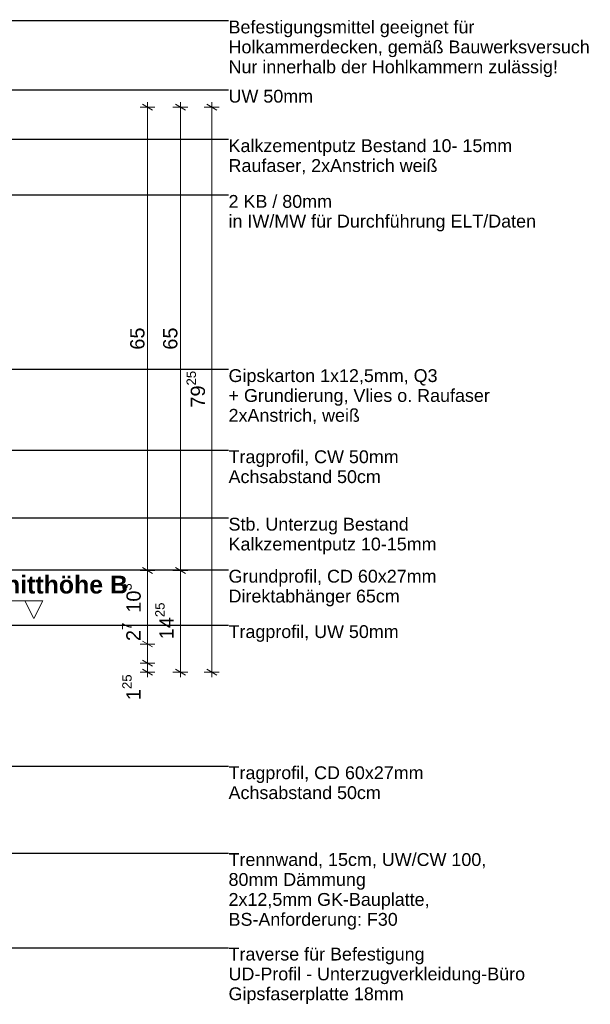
# Model space of a CAD drawing. Header units: metres. Extents: x -1.1 to 13.1, y -2.2 to 1.8.
# Tile 63 of 63: x 12.258 to 13.059, y -2.183 to -0.802. Entities that reach past the tile are written whole.
import ezdxf

# ---------------------------------------------------------------- set-up
doc = ezdxf.new("R2010")
doc.units = ezdxf.units.M
doc.header["$MEASUREMENT"] = 0
doc.linetypes.add('Schnittlinie', pattern=[0.06, 0.03, -0.015, 0, -0.015])
doc.linetypes.add('Wipeout_Contour', pattern=[1, 0, -1])
doc.layers.add('152 - Bemaßung_ Beschriftung.Ausbau', color=7, linetype='Continuous')
doc.layers.add('203 - Marker.Schnitt - Ausbaudetail SA', color=7, linetype='Continuous')
doc.styles.add('ERSTELLTER_STIL_1', font='txt')
doc.styles.add('ERSTELLTER_STIL_2', font='txt')
doc.dimstyles.new('ERSTELLTER_STIL__1', dxfattribs={"dimtxt": 0.02, "dimasz": 0.01064, "dimexe": 0.18, "dimexo": 0.0625, "dimgap": 0, "dimtad": 1, "dimzin": 0, "dimdsep": 46, "dimtxsty": 'ERSTELLTER_STIL_1', "dimblk": 'ARROWHEAD_2', "dimblk1": 'ARROWHEAD_2', "dimblk2": 'ARROWHEAD_2', "dimcen": 0.09, "dimse1": 1, "dimse2": 1, "dimclrd": 7, "dimclre": 7, "dimclrt": 7, "dimazin": 0, "dimtfac": 1, "dimtdec": 4, "dimtmove": 0, "dimatfit": 3, "dimfxl": 1, "dimtolj": 1, "dimtzin": 0, "dimarcsym": 0})
doc.dimstyles.new('ERSTELLTER_STIL__9', dxfattribs={"dimtxt": 0.18, "dimasz": 0.00912, "dimexe": 0.18, "dimexo": 0.0625, "dimgap": 0, "dimtad": 0, "dimtih": 1, "dimtoh": 1, "dimdec": 4, "dimzin": 0, "dimdsep": 46, "dimcen": 0.09, "dimadec": 0, "dimazin": 0, "dimtfac": 1, "dimtdec": 4, "dimtmove": 0, "dimatfit": 3, "dimldrblk": 'ARROWHEAD_11', "dimfxl": 1, "dimtolj": 1, "dimtzin": 0, "dimarcsym": 0})

# ---------------------------------------------------------------- blocks, each defined once
blk = doc.blocks.new('*D123', base_point=(3.4994, -7.2798))
at = {"layer": '152 - Bemaßung_ Beschriftung.Ausbau', "color": 7, "linetype": 'Continuous', "lineweight": 5}
for p, q in [((12.4478, -1.7048), (12.4268, -1.7048)), ((12.4303, -1.7007), (12.4443, -1.7088)), ((12.4373, -1.7173), (12.4373, -1.7048)), ((12.4478, -1.7173), (12.4268, -1.7173)), ((12.4303, -1.7132), (12.4443, -1.7213)), ((12.4373, -1.7241), (12.4373, -1.7173))]:
    blk.add_line(p, q, dxfattribs=at)
at = {"layer": '152 - Bemaßung_ Beschriftung.Ausbau', "color": 7, "lineweight": 5, "insert": (12.4335, -1.7565), "char_height": 0.02, "attachment_point": 7, "rotation": 90, "style": 'ERSTELLTER_STIL_1'}
blk.add_mtext('\\A1;{\\pql;\\fArial|b0|i0|c0|p38;1\\fArial|b0|i0|c0|p38;\\A1{\\H.66x;\\S25^  ;}}', dxfattribs=at)
blk = doc.blocks.new('ARROWHEAD_2')
at = {"color": 0, "linetype": 'Continuous', "lineweight": 0}
for p, q in [((0, 0), (-1, 0)), ((-0.38, -0.66), (0.38, 0.66))]:
    blk.add_line(p, q, dxfattribs=at)
blk = doc.blocks.new('*D124', base_point=(3.4994, -7.2798))
at = {"layer": '152 - Bemaßung_ Beschriftung.Ausbau', "color": 7, "linetype": 'Continuous', "lineweight": 5}
for p, q in [((12.4478, -1.6778), (12.4268, -1.6778)), ((12.4303, -1.6737), (12.4443, -1.6818)), ((12.4373, -1.7048), (12.4373, -1.6778)), ((12.4478, -1.7048), (12.4268, -1.7048)), ((12.4303, -1.7007), (12.4443, -1.7088))]:
    blk.add_line(p, q, dxfattribs=at)
blk = doc.blocks.new('*D125', base_point=(3.4994, -7.2798))
at = {"layer": '152 - Bemaßung_ Beschriftung.Ausbau', "color": 7, "linetype": 'Continuous', "lineweight": 5}
for p, q in [((12.4303, -1.5707), (12.4443, -1.5788)), ((12.4478, -1.5748), (12.4268, -1.5748)), ((12.4373, -1.6778), (12.4373, -1.5748)), ((12.4478, -1.6778), (12.4268, -1.6778)), ((12.4303, -1.6737), (12.4443, -1.6818))]:
    blk.add_line(p, q, dxfattribs=at)
at = {"layer": '152 - Bemaßung_ Beschriftung.Ausbau', "color": 7, "lineweight": 5, "char_height": 0.02, "attachment_point": 7, "rotation": 90, "style": 'ERSTELLTER_STIL_1'}
for s, insert in [('\\A1;{\\pql;\\fArial|b0|i0|c0|p38;10\\fArial|b0|i0|c0|p38;\\A1{\\H.66x;\\S3^  ;}}', (12.4336, -1.6339)), ('\\A1;{\\pql;\\fArial|b0|i0|c0|p38;2\\fArial|b0|i0|c0|p38;\\A1{\\H.66x;\\S7^  ;}}', (12.4333, -1.6737))]:
    blk.add_mtext(s, dxfattribs=dict(at, insert=insert))
blk = doc.blocks.new('*D126', base_point=(3.4994, -7.2798))
at = {"layer": '152 - Bemaßung_ Beschriftung.Ausbau', "color": 7, "linetype": 'Continuous', "lineweight": 5}
for p, q in [((12.4478, -0.9248), (12.4268, -0.9248)), ((12.4443, -0.9288), (12.4303, -0.9207)), ((12.4373, -0.9248), (12.4373, -0.9179)), ((12.4373, -1.5748), (12.4373, -0.9248)), ((12.4303, -1.5707), (12.4443, -1.5788)), ((12.4478, -1.5748), (12.4268, -1.5748))]:
    blk.add_line(p, q, dxfattribs=at)
at = {"layer": '152 - Bemaßung_ Beschriftung.Ausbau', "color": 7, "lineweight": 5, "insert": (12.4333, -1.2649), "char_height": 0.02, "attachment_point": 7, "rotation": 90, "style": 'ERSTELLTER_STIL_1'}
blk.add_mtext('\\A1;{\\pql;\\fArial|b0|i0|c0|p38;65}', dxfattribs=at)
blk = doc.blocks.new('*D127', base_point=(3.4994, -7.2798))
at = {"layer": '152 - Bemaßung_ Beschriftung.Ausbau', "color": 7, "linetype": 'Continuous', "lineweight": 5}
for p, q in [((12.4765, -1.5707), (12.4905, -1.5788)), ((12.494, -1.5748), (12.473, -1.5748)), ((12.4835, -1.7173), (12.4835, -1.5748)), ((12.494, -1.7173), (12.473, -1.7173)), ((12.4765, -1.7132), (12.4905, -1.7213)), ((12.4835, -1.7241), (12.4835, -1.7173))]:
    blk.add_line(p, q, dxfattribs=at)
at = {"layer": '152 - Bemaßung_ Beschriftung.Ausbau', "color": 7, "lineweight": 5, "insert": (12.4798, -1.6712), "char_height": 0.02, "attachment_point": 7, "rotation": 90, "style": 'ERSTELLTER_STIL_1'}
blk.add_mtext('\\A1;{\\pql;\\fArial|b0|i0|c0|p38;14\\fArial|b0|i0|c0|p38;\\A1{\\H.66x;\\S25^  ;}}', dxfattribs=at)
blk = doc.blocks.new('*D128', base_point=(3.4994, -7.2798))
at = {"layer": '152 - Bemaßung_ Beschriftung.Ausbau', "color": 7, "linetype": 'Continuous', "lineweight": 5}
for p, q in [((12.494, -0.9248), (12.473, -0.9248)), ((12.4905, -0.9288), (12.4765, -0.9207)), ((12.4835, -0.9248), (12.4835, -0.9179)), ((12.4835, -1.5748), (12.4835, -0.9248)), ((12.4765, -1.5707), (12.4905, -1.5788)), ((12.494, -1.5748), (12.473, -1.5748))]:
    blk.add_line(p, q, dxfattribs=at)
at = {"layer": '152 - Bemaßung_ Beschriftung.Ausbau', "color": 7, "lineweight": 5, "insert": (12.4795, -1.2649), "char_height": 0.02, "attachment_point": 7, "rotation": 90, "style": 'ERSTELLTER_STIL_1'}
blk.add_mtext('\\A1;{\\pql;\\fArial|b0|i0|c0|p38;65}', dxfattribs=at)
blk = doc.blocks.new('*D129', base_point=(3.4994, -7.2798))
at = {"layer": '152 - Bemaßung_ Beschriftung.Ausbau', "color": 7, "linetype": 'Continuous', "lineweight": 5}
for p, q in [((12.538, -0.9248), (12.517, -0.9248)), ((12.5345, -0.9288), (12.5205, -0.9207)), ((12.5275, -0.9248), (12.5275, -0.9179)), ((12.5275, -1.7173), (12.5275, -0.9248)), ((12.538, -1.7173), (12.517, -1.7173)), ((12.5205, -1.7132), (12.5345, -1.7213)), ((12.5275, -1.7241), (12.5275, -1.7173))]:
    blk.add_line(p, q, dxfattribs=at)
at = {"layer": '152 - Bemaßung_ Beschriftung.Ausbau', "color": 7, "lineweight": 5, "insert": (12.5238, -1.3462), "char_height": 0.02, "attachment_point": 7, "rotation": 90, "style": 'ERSTELLTER_STIL_1'}
blk.add_mtext('\\A1;{\\pql;\\fArial|b0|i0|c0|p38;79\\fArial|b0|i0|c0|p38;\\A1{\\H.66x;\\S25^  ;}}', dxfattribs=at)
blk = doc.blocks.new('ARROWHEAD_11')
at = {"color": 0, "linetype": 'Continuous', "lineweight": 0}
blk.add_line((0, 0), (-1, 0), dxfattribs=at)
at = {"color": 0, "linetype": 'Continuous', "lineweight": 0, "const_width": 0.25, "flags": 128}
blk.add_lwpolyline([(-0.125, 0, 1), (0.125, 0, 1)], format="xyb", close=True, dxfattribs=at)

msp = doc.modelspace()

# ---------------------------------------------------------------- linework, layer by layer
at = {"layer": '203 - Marker.Schnitt - Ausbaudetail SA', "color": 7, "linetype": 'Schnittlinie', "lineweight": 13}
msp.add_line((8.4351, -1.617), (12.2651, -1.617), dxfattribs=at)

# ---------------------------------------------------------------- texts
at = {"layer": '152 - Bemaßung_ Beschriftung.Ausbau', "color": 7, "linetype": 'Continuous', "lineweight": 9, "char_height": 0.018, "attachment_point": 1, "style": 'ERSTELLTER_STIL_1'}
for s, insert, line_spacing_factor in [('\\A1;{\\pql;\\fArial|b0|i0|c0|p38;Befestigungsmittel geeignet für\\P\\pql;\\fArial|b0|i0|c0|p38;Holkammerdecken, gemäß Bauwerksversuch\\P\\pql;\\fArial|b0|i0|c0|p38;Nur innerhalb der Hohlkammern zulässig!}', (12.5511, -0.8032), 0.931953), ('\\A1;{\\pql;\\fArial|b0|i0|c0|p38;Kalkzementputz Bestand 10- 15mm\\P\\pql;\\fArial|b0|i0|c0|p38;Raufaser, 2xAnstrich weiß}', (12.5511, -0.9697), 0.929504), ('\\A1;{\\pql;\\fArial|b0|i0|c0|p38;2\\fArial|b0|i0|c0|p38; KB / \\fArial|b0|i0|c0|p38;80\\fArial|b0|i0|c0|p38;mm \\P\\pql;\\fArial|b0|i0|c0|p38;in IW/MW für Durchführung ELT/Daten}', (12.5511, -1.0479), 0.921839), ('\\A1;{\\pql;\\fArial|b0|i0|c0|p38;Gipskarton 1x12,5mm, Q3\\P\\pql;\\fArial|b0|i0|c0|p38;+ Grundierung, \\fArial|b0|i0|c0|p38;V\\fArial|b0|i0|c0|p38;lies\\fArial|b0|i0|c0|p38; o. Raufaser\\fArial|b0|i0|c0|p38; \\P\\pql;\\fArial|b0|i0|c0|p38;2xAnstrich, weiß}', (12.5511, -1.2923), 0.927842), ('\\A1;{\\pql;\\fArial|b0|i0|c0|p38;Tragprofil, CW\\fArial|b0|i0|c0|p38; \\fArial|b0|i0|c0|p38;50mm\\P\\pql;\\fArial|b0|i0|c0|p38;Achsabstand 50cm}', (12.5511, -1.4061), 0.930826), ('\\A1;{\\pql;\\fArial|b0|i0|c0|p38;Stb. Unterzug Bestand\\P\\pqr;\\fArial|b0|i0|c0|p38;Kalkzementputz 10-15mm}', (12.5511, -1.5007), 0.9285), ('\\A1;{\\pql;\\fArial|b0|i0|c0|p38;Grund\\fArial|b0|i0|c0|p38;profil, CD 60x27mm\\P\\pql;\\fArial|b0|i0|c0|p38;Direktabhänger 65cm}', (12.5511, -1.5737), 0.928375), ('\\A1;{\\pql;\\fArial|b0|i0|c0|p38;Tragprofil, CD 60x27mm\\P\\pql;\\fArial|b0|i0|c0|p38;Achsabstand \\fArial|b0|i0|c0|p38;50\\fArial|b0|i0|c0|p38;cm}', (12.5511, -1.8494), 0.930826), ('\\A1;{\\pql;\\fArial|b0|i0|c0|p38;Trennwand, \\fArial|b0|i0|c0|p38;15cm, \\fArial|b0|i0|c0|p38;UW/CW 100,\\P\\pql;\\fArial|b0|i0|c0|p38;80mm Dämmung\\P\\pql;\\fArial|b0|i0|c0|p38;2x12,5mm GK-Bauplatte,\\P\\pql;\\fArial|b0|i0|c0|p38;BS-Anforderung: F30}', (12.5511, -1.9712), 0.931677), ('\\A1;{\\pql;\\fArial|b0|i0|c0|p38;Traverse für Befestigung\\P\\pql;\\fArial|b0|i0|c0|p38;UD-Profil - Unterzugverkleidung-Büro\\P\\pql;\\fArial|b0|i0|c0|p38;Gipsfaserplatte\\fArial|b0|i0|c0|p38; 18mm}', (12.5511, -2.1038), 0.927341)]:
    msp.add_mtext(s, dxfattribs=dict(at, insert=insert, line_spacing_factor=line_spacing_factor))
for s, insert in [('\\A1;{\\pql;\\fArial|b0|i0|c0|p38;UW 50\\fArial|b0|i0|c0|p38;mm}', (12.5511, -0.9003)), ('\\A1;{\\pql;\\fArial|b0|i0|c0|p38;Tragprofil, \\fArial|b0|i0|c0|p38;UW\\fArial|b0|i0|c0|p38; 50mm}', (12.5511, -1.6514))]:
    msp.add_mtext(s, dxfattribs=dict(at, insert=insert))
at = {"layer": '203 - Marker.Schnitt - Ausbaudetail SA', "color": 7, "lineweight": 13, "insert": (12.4098, -1.6073), "char_height": 0.025, "attachment_point": 9, "style": 'ERSTELLTER_STIL_2'}
msp.add_mtext('\\A1;{\\pqr;\\pt0;\\fArial|b1|i0|c0|p38;Schnitthöhe B}', dxfattribs=at)

# ---------------------------------------------------------------- dimensions: what is measured, and where the dimension line sits
at = {"layer": '152 - Bemaßung_ Beschriftung.Ausbau', "color": 7, "linetype": 'Continuous', "lineweight": 5}
for base, p1, p2, picture, middle in [((12.4373, -0.9248), (12.1815, -1.5748), (12.421, -0.9248), '*D126', (12.4233, -1.2497)), ((12.4835, -0.9248), (12.1815, -1.5748), (12.421, -0.9248), '*D128', (12.4695, -1.2497)), ((12.5275, -0.9248), (12.344, -1.7173), (12.421, -0.9248), '*D129', (12.5135, -1.2963)), ((12.4373, -1.5748), (12.2469, -1.6778), (12.1815, -1.5748), '*D125', (12.4233, -1.5916)), ((12.4835, -1.5748), (12.344, -1.7173), (12.1815, -1.5748), '*D127', (12.4695, -1.6213)), ((12.4373, -1.6778), (12.3315, -1.7048), (12.2469, -1.6778), '*D124', (12.4233, -1.6391)), ((12.4373, -1.7048), (12.344, -1.7173), (12.3315, -1.7048), '*D123', (12.4233, -1.7143))]:
    dim = msp.add_linear_dim(base=base, p1=p1, p2=p2, angle=90, dimstyle='ERSTELLTER_STIL__1', dxfattribs=at)
    dim.commit()
    dim.dimension.update_dxf_attribs({"geometry": picture, "text_midpoint": middle, "dimtype": 160, "text_rotation": 90})

# ---------------------------------------------------------------- leaders
at = {"layer": '152 - Bemaßung_ Beschriftung.Ausbau', "color": 7, "linetype": 'Continuous', "lineweight": 9, "annotation_type": 0, "has_hookline": 1, "hookline_direction": 0}
for points, text_width in [([(12.1379, -0.8971), (12.223, -0.8032), (12.5511, -0.8032)], 0.5031), ([(12.1474, -0.9314), (12.1827, -0.9003), (12.5511, -0.9003)], 0.1151), ([(12.1953, -0.9273), (12.2335, -0.9697), (12.5511, -0.9697)], 0.3945), ([(12.0654, -1.0916), (12.1132, -1.0479), (12.5511, -1.0479)], 0.4281), ([(12.1754, -1.3329), (12.2201, -1.2923), (12.5511, -1.2923)], 0.3725), ([(12.1382, -1.4597), (12.1959, -1.4061), (12.5511, -1.4061)], 0.2365), ([(11.9369, -1.5541), (11.991, -1.5007), (12.5511, -1.5007)], 0.2884), ([(11.9048, -1.6518), (12.0097, -1.5737), (12.5511, -1.5737)], 0.2889), ([(12.1474, -1.7015), (12.1893, -1.6514), (12.5511, -1.6514)], 0.2365), ([(12.0098, -1.6971), (12.0703, -1.8494), (12.5511, -1.8494)], 0.2715), ([(11.691, -1.9212), (11.738, -2.1038), (12.5511, -2.1038)], 0.4132), ([(11.7189, -1.9902), (11.742, -1.9712), (12.5511, -1.9712)], 0.3588)]:
    msp.add_leader(points, dimstyle='ERSTELLTER_STIL__9', dxfattribs=dict(at, text_width=text_width))

# ---------------------------------------------------------------- next in the draw order: wipeouts: each hides what was drawn before it
at = {"color": 254, "linetype": 'Wipeout_Contour', "lineweight": 0, "ltscale": 37.117968}
msp.add_wipeout([(12.2901, -1.617), (12.2651, -1.617), (12.2776, -1.642)], dxfattribs=at).dxf.layer = '203 - Marker.Schnitt - Ausbaudetail SA'

# ---------------------------------------------------------------- next in the draw order: linework, layer by layer
at = {"layer": '203 - Marker.Schnitt - Ausbaudetail SA', "color": 7, "linetype": 'Continuous', "lineweight": 13, "flags": 128}
msp.add_lwpolyline([(12.2901, -1.617), (12.2651, -1.617), (12.2776, -1.642)], close=True, dxfattribs=at)

doc.saveas('drawing.dxf')
